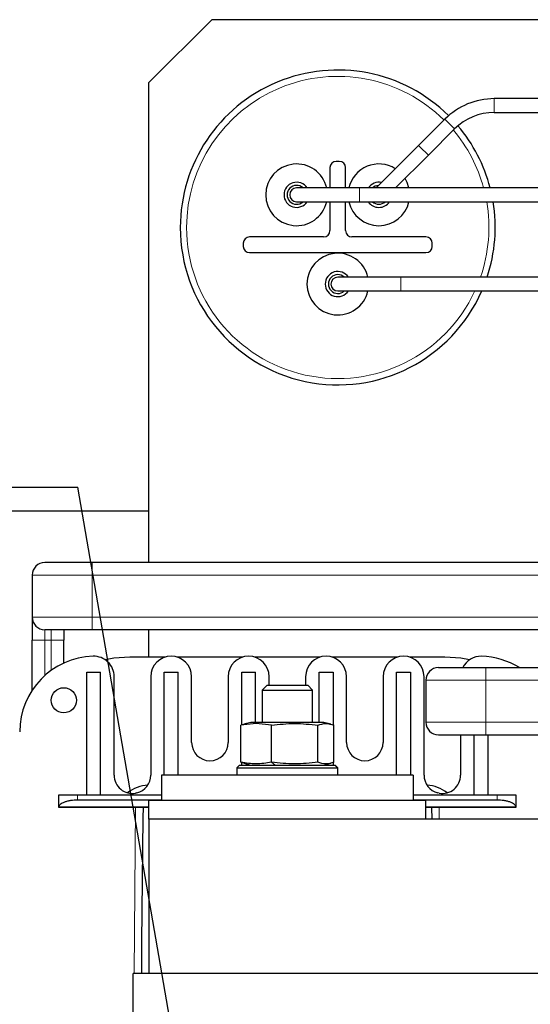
# Model space of a CAD drawing. Header units: millimetres. Extents: x 5 to 418, y 2 to 292.
# Tile 8 of 56: x 61 to 88, y 99 to 151. Entities that reach past the tile are written whole.
import ezdxf

# ---------------------------------------------------------------- set-up
doc = ezdxf.new("R2010")
doc.units = ezdxf.units.MM
doc.layers.add('SLD-0', color=7, linetype='Continuous')
doc.styles.add('SLDTEXTSTYLE0', font='TXT', dxfattribs={"width": 0.605})
doc.dimstyles.new('SLDDIMSTYLE3', dxfattribs={"dimtxt": 0.18, "dimasz": 1.016, "dimexe": 0, "dimexo": 0.0625, "dimgap": 0, "dimtad": 0, "dimtih": 1, "dimtoh": 1, "dimdec": 0, "dimrnd": 1e-09, "dimzin": 0, "dimdsep": 46, "dimtxsty": 'Standard', "dimblk1": 'DOT', "dimblk2": 'DOT', "dimsah": 1, "dimcen": 0.09, "dimadec": 0, "dimazin": 0, "dimtfac": 1.016, "dimtdec": 0, "dimtofl": 0, "dimtmove": 0, "dimatfit": 3, "dimldrblk": 'DOT', "dimfxl": 1, "dimfrac": 2, "dimtolj": 1, "dimtzin": 0, "dimarcsym": 0})

# ---------------------------------------------------------------- blocks, each defined once
blk = doc.blocks.new('SW_NOTE_0_2')
at = {"layer": 'SLD-0', "color": 0}
blk.add_line((-30.459, 0), (0, 0), dxfattribs=at)
at = {"layer": 'SLD-0', "color": 0, "attachment_point": 1, "style": 'SLDTEXTSTYLE0'}
for s, insert, char_height in [('M8 Erdung', (-30.881, 9.813), 3.5), ('protective earth', (-29.691, 4.147), 3.175)]:
    blk.add_mtext(s, dxfattribs=dict(at, insert=insert, char_height=char_height))
blk = doc.blocks.new('_Dot')
at = {"color": 0, "linetype": 'ByBlock', "lineweight": -2}
blk.add_line((-0.5, 0), (-1, 0), dxfattribs=at)
at = {"color": 0, "linetype": 'ByBlock', "const_width": 0.5}
blk.add_lwpolyline([(-0.25, 0, 1), (0.25, 0, 1)], format="xyb", close=True, dxfattribs=at)

msp = doc.modelspace()

# ---------------------------------------------------------------- linework, layer by layer
at = {"color": 7, "linetype": 'Continuous', "lineweight": 25}
for p, q in [((70.8187, 150.7769), (67.4853, 147.4436)), ((137.4853, 150.7769), (70.8187, 150.7769)), ((67.4853, 122.0386), (67.4853, 147.4436)), ((99.8233, 146.5962), (85.77, 146.5962)), ((83.1537, 145.5125), (81.7611, 144.1199)), ((85.77, 145.8629), (99.8233, 145.8629)), ((82.2796, 143.6013), (83.6723, 144.994)), ((81.7611, 144.1199), (79.5128, 141.8716)), ((80.5499, 141.8716), (82.2796, 143.6013)), ((77.0687, 142.9436), (77.0687, 141.8716)), ((77.5687, 143.2769), (77.402, 143.2769)), ((77.902, 141.8716), (77.902, 142.9436)), ((78.6407, 141.8716), (75.3073, 141.8716)), ((98.2407, 141.8716), (78.6407, 141.8716)), ((75.3073, 141.1382), (78.6407, 141.1382)), ((77.0687, 141.1382), (77.0687, 139.6102)), ((77.902, 139.6102), (77.902, 141.1382)), ((78.6407, 141.1382), (98.2407, 141.1382)), ((76.7353, 139.2769), (72.8187, 139.2769)), ((82.152, 139.2769), (78.2353, 139.2769)), ((72.4853, 138.9436), (72.4853, 138.7769)), ((82.4853, 138.7769), (82.4853, 138.9436)), ((72.8187, 138.4436), (82.152, 138.4436)), ((80.8222, 137.1469), (77.4889, 137.1469)), ((100.4222, 137.1469), (80.8222, 137.1469)), ((77.4889, 136.4136), (80.8222, 136.4136)), ((80.8222, 136.4136), (100.4222, 136.4136)), ((51.4853, 124.7769), (67.4853, 124.7769)), ((64.4853, 122.0386), (61.982, 122.0386)), ((88.5687, 122.0386), (64.4853, 122.0386)), ((61.3153, 121.3719), (61.3153, 119.1486)), ((61.3153, 119.1486), (61.3153, 117.9269)), ((64.4853, 118.4819), (61.982, 118.4819)), ((62.9887, 118.4819), (62.9887, 117.9269)), ((88.5687, 118.4819), (64.4853, 118.4819)), ((67.4853, 117.0269), (67.4853, 118.4819)), ((61.3153, 115.283), (61.3153, 117.9269)), ((62.9887, 116.7147), (62.9887, 117.9269)), ((68.3433, 117.0269), (66.4853, 117.0269)), ((72.4433, 117.0269), (68.994, 117.0269)), ((76.5433, 117.0269), (73.094, 117.0269)), ((80.6433, 117.0269), (77.194, 117.0269)), ((83.152, 117.0269), (81.294, 117.0269)), ((82.8153, 116.4719), (85.3187, 116.4719)), ((85.3187, 116.4719), (90.0653, 116.4719)), ((64.202, 116.2419), (64.9353, 116.2419)), ((64.202, 109.7436), (64.202, 116.2419)), ((64.9353, 109.7436), (64.9353, 116.2419)), ((65.652, 110.7769), (65.652, 115.9924)), ((67.5853, 115.9936), (67.5853, 110.7769)), ((68.302, 116.2419), (69.0353, 116.2419)), ((68.302, 110.7769), (68.302, 116.2419)), ((69.0353, 110.7769), (69.0353, 116.2419)), ((69.752, 112.5102), (69.752, 115.9936)), ((71.6853, 115.9936), (71.6853, 112.5102)), ((72.402, 116.2419), (73.1353, 116.2419)), ((72.402, 113.4341), (72.402, 116.2419)), ((73.1353, 113.5769), (73.1353, 116.2419)), ((73.852, 115.5436), (73.852, 115.9936)), ((75.7853, 115.9936), (75.7853, 115.5436)), ((76.502, 116.2419), (77.2353, 116.2419)), ((76.502, 113.5769), (76.502, 116.2419)), ((77.2353, 116.2419), (77.2353, 113.4341)), ((77.952, 112.5102), (77.952, 115.9936)), ((79.8853, 115.9936), (79.8853, 112.5102)), ((80.602, 110.7769), (80.602, 116.2419)), ((80.602, 116.2419), (81.3353, 116.2419)), ((81.3353, 116.2419), (81.3353, 110.7769)), ((82.052, 110.7769), (82.052, 115.9936)), ((82.1487, 115.8052), (82.1487, 113.5819)), ((73.741, 115.5436), (73.4853, 115.2879)), ((73.4853, 115.2879), (73.4853, 113.5769)), ((73.4853, 115.2879), (76.152, 115.2879)), ((73.741, 115.5436), (75.8963, 115.5436)), ((76.152, 115.2879), (75.8963, 115.5436)), ((76.152, 113.5769), (76.152, 115.2879)), ((73.1664, 113.5144), (72.3572, 113.4246)), ((72.5173, 113.4587), (72.3572, 113.4246)), ((72.3572, 111.4626), (72.3572, 113.4246)), ((72.8853, 113.5769), (72.5124, 113.477)), ((73.3444, 113.5769), (72.8853, 113.5769)), ((73.9757, 113.4246), (73.1664, 113.5144)), ((76.752, 113.5769), (73.3444, 113.5769)), ((73.9757, 111.4626), (73.9757, 113.4246)), ((76.4371, 111.4626), (76.4371, 113.4246)), ((77.1249, 113.477), (76.752, 113.5769)), ((77.2801, 111.4626), (77.2801, 113.4246)), ((82.8153, 112.9152), (85.3187, 112.9152)), ((83.9853, 112.9152), (83.9853, 110.7769)), ((84.702, 109.7436), (84.702, 112.9152)), ((85.3187, 112.9152), (90.0653, 112.9152)), ((85.4353, 112.9152), (85.4353, 109.7436)), ((72.2853, 111.3102), (72.152, 111.1769)), ((72.152, 111.1769), (72.152, 110.7769)), ((72.152, 111.1769), (77.472, 111.1769)), ((72.2853, 111.3102), (77.3393, 111.3102)), ((72.3572, 111.4626), (72.5173, 111.4285)), ((72.402, 111.3102), (72.402, 111.453)), ((72.5124, 111.4102), (72.8853, 111.3102)), ((76.752, 111.3102), (77.1249, 111.4102)), ((77.2353, 111.453), (77.2353, 111.3102)), ((77.3393, 111.3102), (77.352, 111.3102)), ((77.4853, 111.1769), (77.352, 111.3102)), ((77.472, 111.1769), (77.4853, 111.1769)), ((77.4853, 110.7769), (77.4853, 111.1769)), ((68.152, 110.7769), (68.152, 109.4436)), ((81.4853, 110.7769), (68.152, 110.7769)), ((81.4853, 110.7769), (81.4853, 109.4436)), ((62.7187, 109.0831), (62.7187, 109.7436)), ((62.7187, 109.7436), (63.7187, 109.7436)), ((63.7187, 109.7436), (68.152, 109.7436)), ((63.7187, 109.4769), (68.152, 109.4769)), ((66.7922, 109.8261), (66.7855, 109.8247)), ((66.8466, 109.8376), (66.7922, 109.8261)), ((66.8532, 109.8391), (66.8466, 109.8376)), ((81.4853, 109.7436), (85.9187, 109.7436)), ((81.4853, 109.4769), (85.9187, 109.4769)), ((82.7907, 109.8376), (82.7841, 109.8391)), ((82.8452, 109.8261), (82.7907, 109.8376)), ((82.8518, 109.8247), (82.8452, 109.8261)), ((85.9187, 109.7436), (86.9187, 109.7436)), ((86.9187, 109.7436), (86.9187, 109.0831)), ((62.7204, 109.1007), (62.7187, 109.0831)), ((62.7187, 109.0769), (62.7187, 109.0831)), ((67.4853, 109.0769), (62.7187, 109.0769)), ((68.152, 109.4436), (67.4853, 109.4436)), ((67.4853, 108.4436), (67.4853, 109.4436)), ((81.4853, 109.4436), (68.152, 109.4436)), ((82.152, 109.4436), (81.4853, 109.4436)), ((82.152, 108.4436), (82.152, 109.4436)), ((86.9187, 109.0769), (82.152, 109.0769)), ((82.452, 109.0769), (82.4622, 108.4436)), ((86.9187, 109.0831), (86.9169, 109.1007)), ((86.9187, 109.0831), (86.9187, 109.0769)), ((82.152, 108.4436), (67.4853, 108.4436)), ((67.4853, 108.4436), (67.4853, 100.2769)), ((90.0653, 108.4436), (82.152, 108.4436)), ((88.252, 100.2769), (66.652, 100.2769)), ((66.652, 84.9436), (66.652, 100.2769))]:
    msp.add_line(p, q, dxfattribs=at)
at = {"color": 7, "linetype": 'Continuous', "lineweight": 18}
for p, q in [((85.77, 146.5962), (85.77, 146.4888)), ((85.77, 146.4888), (85.77, 145.8629)), ((83.1537, 145.5125), (83.2297, 145.4366)), ((83.2297, 145.4366), (83.6723, 144.994)), ((81.7611, 144.1199), (81.837, 144.0439)), ((81.837, 144.0439), (82.2796, 143.6013)), ((78.6407, 141.1382), (78.6407, 141.8716)), ((80.8222, 136.4136), (80.8222, 137.1469)), ((64.4853, 122.0386), (64.4853, 121.3719)), ((64.4853, 121.3719), (61.3153, 121.3719)), ((64.4853, 121.3719), (64.4853, 119.1486)), ((88.5687, 121.3719), (64.4853, 121.3719)), ((64.4853, 119.1486), (61.3153, 119.1486)), ((88.5687, 119.1486), (64.4853, 119.1486)), ((64.4853, 119.1486), (64.4853, 118.4819)), ((61.982, 118.4819), (61.982, 117.9269)), ((62.322, 118.4819), (62.322, 117.9269)), ((61.3153, 117.9269), (61.982, 117.9269)), ((61.982, 117.9269), (62.322, 117.9269)), ((61.982, 116.0553), (61.982, 117.9269)), ((62.322, 117.9269), (62.9887, 117.9269)), ((62.322, 116.3282), (62.322, 117.9269)), ((85.3187, 116.4719), (85.3187, 115.8052)), ((82.1487, 115.8052), (85.3187, 115.8052)), ((85.3187, 115.8052), (90.0653, 115.8052)), ((85.3187, 115.8052), (85.3187, 113.5819)), ((73.3444, 113.5769), (73.1664, 113.5144)), ((82.1487, 113.5819), (85.3187, 113.5819)), ((85.3187, 113.5819), (90.0653, 113.5819)), ((85.3187, 113.5819), (85.3187, 112.9152)), ((74.1672, 111.3102), (73.9757, 111.4626)), ((77.3393, 111.3102), (77.472, 111.1769)), ((77.472, 110.7769), (77.472, 111.1769)), ((63.7187, 109.7436), (63.7187, 109.4769)), ((85.9187, 109.7436), (85.9187, 109.4769)), ((67.4853, 109.1007), (62.7204, 109.1007)), ((66.7123, 100.2769), (66.7853, 109.0769)), ((86.9169, 109.1007), (82.152, 109.1007)), ((82.852, 109.0769), (82.8573, 108.4436))]:
    msp.add_line(p, q, dxfattribs=at)
at = {"color": 7, "linetype": 'Continuous', "lineweight": 25, "flags": 128}
for points in [[(81.255, 141.8716), (81.1615, 142.1556), (81.0486, 142.3703)], [(79.6458, 142.0046), (79.472, 141.9669), (79.3234, 141.8716)], [(79.6321, 141.1382), (79.6633, 141.1369), (79.6946, 141.1382)], [(66.4853, 117.0269), (65.6314, 116.9658), (65.1839, 116.8841)], [(84.4534, 116.8841), (84.0059, 116.9658), (83.152, 117.0269)]]:
    msp.add_lwpolyline(points, dxfattribs=at)
at = {"color": 7, "linetype": 'Continuous', "lineweight": 25}
msp.add_circle((62.9853, 114.7436), 0.6667, dxfattribs=at)
for centre, radius, start, end in [((77.4853, 139.7769), 8.3333, 45.25926, 180), ((85.77, 142.8962), 3.7, 90, 135), ((85.77, 142.8962), 2.9667, 90, 135), ((77.4853, 139.7769), 8.3333, 14.558, 40.2121), ((75.3073, 141.5049), 1.6333, 12.97235, 180), ((77.402, 142.9436), 0.3333, 90, 180), ((77.5687, 142.9436), 0.3333, 0, 90), ((79.6633, 141.5049), 1.6333, 57.93894, 167.02765), ((75.3073, 141.5049), 0.6667, 33.3655, 326.63148), ((75.3073, 141.5049), 0.5, 47.1641, 312.83095), ((75.3073, 141.5049), 0.3667, 90, 270), ((79.6633, 141.5049), 0.6667, 78.27005, 146.6345), ((75.3073, 141.5049), 1.6333, 180, 347.02659), ((79.6633, 141.5049), 1.6333, 192.97341, 347.02659), ((79.6633, 141.5049), 0.6667, 213.36852, 326.63148), ((79.6633, 141.5049), 0.5, 227.16905, 312.83095), ((77.4853, 139.7769), 8.3333, 341.60296, 9.40198), ((77.4853, 139.7769), 8.3333, 180, 336.19657), ((72.8187, 138.9436), 0.3333, 90, 180), ((76.7353, 139.6102), 0.3333, 270, 0), ((78.2353, 139.6102), 0.3333, 180, 270), ((82.152, 138.9436), 0.3333, 0, 90), ((72.8187, 138.7769), 0.3333, 180, 270), ((82.152, 138.7769), 0.3333, 270, 0), ((77.4889, 136.7805), 1.6333, 12.96508, 180), ((77.4889, 136.7805), 0.6667, 33.34472, 326.61068), ((77.4889, 136.7805), 0.5, 47.13006, 312.79689), ((77.4889, 136.7802), 0.3667, 90, 270), ((77.4889, 136.7805), 1.6333, 180, 347.01932), ((61.982, 121.3719), 0.6667, 90, 180), ((61.982, 119.1486), 0.6667, 180, 270), ((64.652, 113.0769), 4, 91.63725, 180), ((64.5687, 115.9924), 1.0833, 0, 91.63725), ((68.6687, 115.9936), 1.0833, 0, 180), ((72.7687, 115.9936), 1.0833, 0, 180), ((76.8687, 115.9936), 1.0833, 0, 180), ((80.9687, 115.9936), 1.0833, 0, 180), ((85.0687, 115.9924), 1.0833, 88.36275, 153.72771), ((84.9853, 113.0769), 4, 58.07597, 88.36275), ((82.8153, 115.8052), 0.6667, 90, 180), ((82.8153, 113.5819), 0.6667, 180, 270), ((70.7187, 112.5102), 0.9667, 180, 0), ((78.9187, 112.5102), 0.9667, 180, 0), ((66.6187, 110.7769), 0.9667, 180, 279.93908), ((66.6187, 110.7769), 0.9667, 284.04352, 0), ((83.0187, 110.7769), 0.9667, 180, 255.95648), ((83.0187, 110.7769), 0.9667, 260.06092, 0), ((67.5853, 108.2602), 2, 94.39938, 127.62478), ((82.052, 108.2602), 2, 52.37522, 85.60062), ((793.1478, 97.0269), 726.0625, 179.0490545, 179.7435319)]:
    msp.add_arc(centre, radius, start, end, dxfattribs=at)
at = {"color": 7, "linetype": 'Continuous', "lineweight": 18}
for start, end in [(45.34038, 180), (15.17887, 40.08223), (340.80708, 9.79751), (180, 335.1391)]:
    msp.add_arc((77.4853, 139.7769), 8, start, end, dxfattribs=at)
at = {"color": 7, "linetype": 'Continuous', "lineweight": 25}
for points, knots in [([(73.9757, 113.4246), (74.3859, 113.4695), (75.2064, 113.5593), (76.0269, 113.4695), (76.4371, 113.4246)], [0, 0, 0, 0, 0.4999949, 1, 1, 1, 1]), ([(76.4371, 113.4246), (76.5776, 113.4695), (76.8586, 113.5593), (77.1396, 113.4695), (77.2801, 113.4246)], [0, 0, 0, 0, 0.4999949, 1, 1, 1, 1]), ([(73.9757, 111.4626), (73.7055, 111.4176), (73.166, 111.3279), (72.6265, 111.4177), (72.3572, 111.4626)], [0, 0, 0, 0, 0.5008729, 1, 1, 1, 1]), ([(76.4371, 111.4626), (76.0269, 111.4177), (75.2064, 111.3279), (74.3859, 111.4177), (73.9757, 111.4626)], [0, 0, 0, 0, 0.4999949, 1, 1, 1, 1]), ([(77.2801, 111.4626), (77.1396, 111.4177), (76.8586, 111.3279), (76.5776, 111.4177), (76.4371, 111.4626)], [0, 0, 0, 0, 0.4999949, 1, 1, 1, 1]), ([(62.7204, 109.1007), (62.7402, 109.1487), (62.7809, 109.2471), (62.9763, 109.3538), (63.1843, 109.4177), (63.4098, 109.4641), (63.5969, 109.4719), (63.7187, 109.4769)], [0, 0, 0, 0, 0.2487671, 0.5111512, 0.642795, 0.7675023, 1, 1, 1, 1]), ([(85.9187, 109.4769), (86.0404, 109.4719), (86.2275, 109.4641), (86.4531, 109.4177), (86.6611, 109.3538), (86.8564, 109.2471), (86.8971, 109.1487), (86.9169, 109.1007)], [0, 0, 0, 0, 0.2324977, 0.3571969, 0.4888488, 0.7512329, 1, 1, 1, 1])]:
    msp.add_open_spline(points, degree=3, knots=knots, dxfattribs=at)

# ---------------------------------------------------------------- block references
at = {"layer": 'SLD-0'}
msp.add_blockref('SW_NOTE_0_2', (63.732, 126.0201), dxfattribs=at)

# ---------------------------------------------------------------- leaders
msp.add_leader([(69.914, 90.2487), (63.732, 126.0201)], dimstyle='SLDDIMSTYLE3', dxfattribs=at)

doc.saveas('drawing.dxf')
